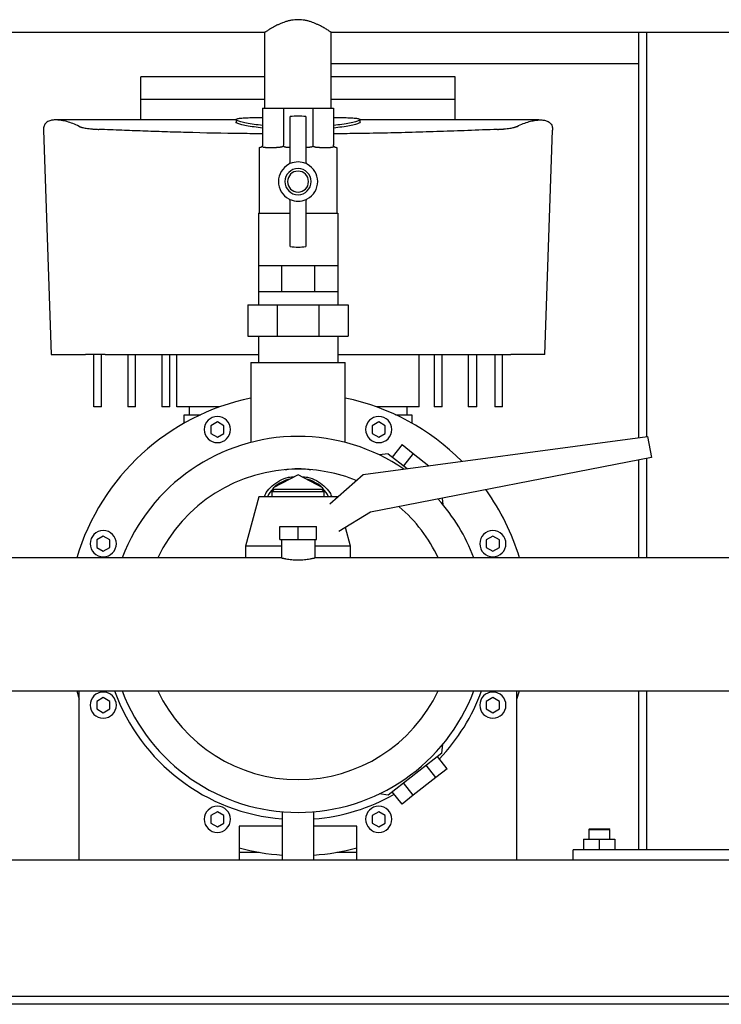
# Model space of a CAD drawing. Header units: millimetres. Extents: x 12 to 1950, y 8 to 888.
# Tile 6 of 8: x 1409 to 1677, y 8 to 384. Entities that reach past the tile are written whole.
import ezdxf

# ---------------------------------------------------------------- set-up
doc = ezdxf.new("R2010")
doc.units = ezdxf.units.MM

msp = doc.modelspace()

# ---------------------------------------------------------------- linework, layer by layer
at = {"color": 7, "linetype": 'Continuous', "lineweight": 25}
for p, q in [((1502.41, 379.21), (1227.81, 379.21)), ((1502.41, 350.26), (1502.41, 379.21)), ((1802.41, 379.21), (1527.81, 379.21)), ((1527.81, 350.26), (1527.81, 379.21)), ((1645.11, 379.21), (1645.11, 224.45)), ((1648.11, 379.21), (1648.11, 224.85)), ((1645.11, 367.26), (1527.81, 367.26)), ((1502.41, 362.26), (1455.11, 362.26)), ((1455.11, 353.7), (1455.11, 362.26)), ((1575.11, 362.26), (1527.81, 362.26)), ((1575.11, 353.7), (1575.11, 362.26)), ((1455.11, 353.7), (1502.41, 353.7)), ((1527.81, 353.7), (1575.11, 353.7)), ((1501.57, 350.26), (1501.57, 336.26)), ((1501.57, 350.26), (1509.5, 350.26)), ((1509.5, 350.26), (1509.5, 336.26)), ((1509.5, 350.26), (1520.72, 350.26)), ((1520.72, 350.26), (1520.72, 336.26)), ((1520.72, 350.26), (1528.66, 350.26)), ((1528.66, 350.26), (1528.66, 336.26)), ((1491.43, 345.79), (1423.19, 345.79)), ((1491.43, 345.94), (1491.43, 344.94)), ((1512.11, 329.13), (1512.11, 347.07)), ((1518.11, 347.07), (1518.11, 329.13)), ((1538.8, 344.94), (1538.8, 345.94)), ((1607.03, 345.79), (1538.8, 345.79)), ((1417.94, 341.91), (1420.91, 256.26)), ((1609.31, 256.26), (1612.28, 341.91)), ((1500.27, 335.26), (1500.27, 310.26)), ((1500.27, 335.26), (1500.57, 335.26)), ((1502.73, 335.26), (1506.93, 335.26)), ((1523.3, 335.26), (1527.5, 335.26)), ((1529.66, 335.26), (1529.96, 335.26)), ((1529.96, 335.26), (1529.96, 310.26)), ((1512.11, 297.44), (1512.11, 315.38)), ((1518.11, 315.38), (1518.11, 297.44)), ((1499.97, 310.26), (1499.97, 290.26)), ((1499.97, 310.26), (1512.11, 310.26)), ((1518.11, 310.26), (1530.26, 310.26)), ((1530.26, 310.26), (1530.26, 290.26)), ((1499.97, 290.26), (1499.97, 280.26)), ((1499.97, 290.26), (1504.4, 290.26)), ((1504.4, 290.26), (1508.84, 290.26)), ((1508.84, 290.26), (1508.84, 280.26)), ((1508.84, 290.26), (1515.11, 290.26)), ((1515.11, 290.26), (1521.39, 290.26)), ((1521.39, 290.26), (1521.39, 280.26)), ((1521.39, 290.26), (1525.82, 290.26)), ((1525.82, 290.26), (1530.26, 290.26)), ((1530.26, 290.26), (1530.26, 280.26)), ((1499.97, 280.26), (1499.97, 275.26)), ((1499.97, 280.26), (1504.4, 280.26)), ((1504.4, 280.26), (1508.84, 280.26)), ((1508.84, 280.26), (1515.11, 280.26)), ((1515.11, 280.26), (1521.39, 280.26)), ((1521.39, 280.26), (1525.82, 280.26)), ((1525.82, 280.26), (1530.26, 280.26)), ((1530.26, 280.26), (1530.26, 275.26)), ((1495.94, 275.26), (1495.94, 263.26)), ((1495.94, 275.26), (1507.17, 275.26)), ((1507.17, 275.26), (1507.17, 263.26)), ((1507.17, 275.26), (1523.05, 275.26)), ((1523.05, 275.26), (1523.05, 263.26)), ((1523.05, 275.26), (1534.28, 275.26)), ((1534.28, 275.26), (1534.28, 263.26)), ((1495.94, 263.26), (1507.17, 263.26)), ((1499.97, 263.26), (1499.97, 253.26)), ((1507.17, 263.26), (1523.05, 263.26)), ((1523.05, 263.26), (1534.28, 263.26)), ((1530.26, 263.26), (1530.26, 253.26)), ((1420.91, 256.26), (1433.92, 256.26)), ((1437.11, 236.26), (1437.11, 256.26)), ((1440.11, 236.26), (1440.11, 256.26)), ((1441.47, 256.26), (1499.97, 256.26)), ((1450.11, 256.26), (1450.11, 236.26)), ((1453.11, 236.26), (1453.11, 256.26)), ((1463.11, 256.26), (1463.11, 236.26)), ((1466.11, 236.26), (1466.11, 256.26)), ((1468.85, 236.26), (1468.85, 256.26)), ((1530.26, 256.26), (1588.76, 256.26)), ((1561.38, 236.26), (1561.38, 256.26)), ((1567.11, 256.26), (1567.11, 236.26)), ((1570.11, 236.26), (1570.11, 256.26)), ((1580.11, 256.26), (1580.11, 236.26)), ((1583.32, 236.26), (1583.32, 256.26)), ((1590.29, 256.26), (1590.29, 236.26)), ((1593.11, 236.26), (1593.11, 256.26)), ((1609.31, 256.26), (1596.31, 256.26)), ((1497.11, 253.26), (1497.11, 222.71)), ((1497.11, 253.26), (1515.11, 253.26)), ((1515.11, 253.26), (1533.11, 253.26)), ((1533.11, 222.71), (1533.11, 253.26)), ((1440.11, 236.26), (1437.11, 236.26)), ((1453.11, 236.26), (1450.11, 236.26)), ((1466.11, 236.26), (1463.11, 236.26)), ((1485.13, 236.26), (1468.85, 236.26)), ((1471.61, 230.04), (1471.61, 233.26)), ((1471.61, 233.26), (1474.61, 233.26)), ((1473.61, 233.26), (1473.61, 236.26)), ((1474.61, 233.26), (1477.86, 233.26)), ((1561.38, 236.26), (1545.1, 236.26)), ((1552.37, 233.26), (1555.61, 233.26)), ((1555.61, 233.26), (1558.61, 233.26)), ((1556.61, 236.26), (1556.61, 233.26)), ((1558.61, 233.26), (1558.61, 230.04)), ((1570.11, 236.26), (1567.11, 236.26)), ((1583.32, 236.26), (1580.11, 236.26)), ((1593.11, 236.26), (1590.29, 236.26)), ((1484.31, 230.51), (1481.81, 229.07)), ((1486.81, 229.07), (1484.31, 230.51)), ((1545.92, 230.51), (1543.42, 229.07)), ((1548.42, 229.07), (1545.92, 230.51)), ((1481.81, 229.07), (1481.81, 226.18)), ((1481.81, 226.18), (1484.31, 224.74)), ((1484.31, 224.74), (1486.81, 226.18)), ((1486.81, 226.18), (1486.81, 229.07)), ((1543.42, 229.07), (1543.42, 226.18)), ((1543.42, 226.18), (1545.92, 224.74)), ((1545.92, 224.74), (1548.42, 226.18)), ((1548.42, 226.18), (1548.42, 229.07)), ((1539.95, 210.49), (1648.56, 224.91)), ((1554.8, 221.87), (1551.1, 217.14)), ((1554.8, 221.87), (1559.12, 218.49)), ((1648.56, 224.91), (1650.11, 216.91)), ((1549.5, 218.39), (1546.09, 217.97)), ((1549.5, 218.39), (1556.75, 212.72)), ((1559.12, 218.49), (1555.43, 213.76)), ((1559.12, 218.49), (1565.09, 213.83)), ((1650.11, 216.91), (1542.76, 196.04)), ((1645.11, 215.93), (1645.11, 178.66)), ((1648.11, 216.52), (1648.11, 178.66)), ((1527.22, 199.26), (1539.95, 210.49)), ((1515.11, 210.35), (1505.61, 205.42)), ((1524.61, 205.42), (1515.11, 210.35)), ((1506.11, 204.91), (1505.11, 203.91)), ((1505.11, 203.91), (1505.11, 201.91)), ((1515.11, 203.91), (1505.11, 203.91)), ((1505.61, 205.42), (1505.61, 204.41)), ((1506.11, 204.91), (1515.11, 204.91)), ((1515.11, 204.91), (1524.11, 204.91)), ((1525.11, 203.91), (1515.11, 203.91)), ((1525.11, 203.91), (1524.11, 204.91)), ((1524.61, 204.41), (1524.61, 205.42)), ((1525.11, 201.91), (1525.11, 203.91)), ((1500.11, 201.91), (1495.11, 183.16)), ((1515.11, 201.91), (1500.11, 201.91)), ((1530.11, 201.91), (1515.11, 201.91)), ((1530.11, 201.91), (1530.11, 201.91)), ((1570.12, 201.36), (1570.41, 198.97)), ((1542.76, 196.04), (1530.71, 188.67)), ((1508.11, 185.66), (1508.11, 190.66)), ((1508.11, 190.66), (1515.11, 190.66)), ((1515.11, 185.66), (1515.11, 190.66)), ((1515.11, 190.66), (1522.11, 190.66)), ((1522.11, 185.66), (1522.11, 190.66)), ((1535.11, 183.16), (1533.23, 190.21)), ((1440.74, 186.95), (1438.24, 185.5)), ((1438.24, 185.5), (1438.24, 182.62)), ((1443.24, 185.5), (1440.74, 186.95)), ((1443.24, 182.62), (1443.24, 185.5)), ((1508.11, 185.66), (1515.11, 185.66)), ((1508.76, 185.66), (1508.76, 178.66)), ((1515.11, 185.66), (1522.11, 185.66)), ((1521.46, 185.66), (1521.46, 178.66)), ((1589.48, 186.95), (1586.98, 185.5)), ((1586.98, 185.5), (1586.98, 182.62)), ((1591.98, 185.5), (1589.48, 186.95)), ((1591.98, 182.62), (1591.98, 185.5)), ((1438.24, 182.62), (1440.74, 181.17)), ((1440.74, 181.17), (1443.24, 182.62)), ((1495.11, 183.16), (1495.11, 178.66)), ((1508.76, 183.16), (1495.11, 183.16)), ((1535.11, 183.16), (1521.46, 183.16)), ((1535.11, 178.66), (1535.11, 183.16)), ((1586.98, 182.62), (1589.48, 181.17)), ((1589.48, 181.17), (1591.98, 182.62)), ((1508.76, 178.66), (1133.61, 178.66)), ((1905.11, 178.66), (1521.46, 178.66)), ((1132.61, 127.86), (1905.11, 127.86)), ((1430.6, 127.86), (1431.61, 124.69)), ((1431.61, 63.26), (1431.61, 127.86)), ((1598.61, 63.26), (1598.61, 127.86)), ((1598.61, 124.69), (1599.63, 127.86)), ((1645.11, 127.86), (1645.11, 67.26)), ((1648.11, 127.86), (1648.11, 67.26)), ((1440.74, 125.34), (1438.24, 123.89)), ((1443.24, 123.89), (1440.74, 125.34)), ((1589.48, 125.34), (1586.98, 123.89)), ((1591.98, 123.89), (1589.48, 125.34)), ((1438.24, 123.89), (1438.24, 121.01)), ((1438.24, 121.01), (1440.74, 119.56)), ((1440.74, 119.56), (1443.24, 121.01)), ((1443.24, 121.01), (1443.24, 123.89)), ((1586.98, 123.89), (1586.98, 121.01)), ((1586.98, 121.01), (1589.48, 119.56)), ((1589.48, 119.56), (1591.98, 121.01)), ((1591.98, 121.01), (1591.98, 123.89)), ((1569.99, 104.13), (1570.41, 107.54)), ((1569.99, 104.13), (1549.5, 88.12)), ((1572.09, 98.15), (1568.39, 102.88)), ((1567.76, 94.77), (1564.07, 99.5)), ((1572.09, 98.15), (1567.76, 94.77)), ((1567.76, 94.77), (1559.12, 88.02)), ((1559.12, 88.02), (1555.43, 92.75)), ((1549.5, 88.12), (1546.09, 88.54)), ((1554.8, 84.64), (1551.1, 89.37)), ((1559.12, 88.02), (1554.8, 84.64)), ((1484.31, 81.77), (1481.81, 80.33)), ((1481.81, 80.33), (1481.81, 77.44)), ((1486.81, 80.33), (1484.31, 81.77)), ((1486.81, 77.44), (1486.81, 80.33)), ((1509.11, 81.76), (1509.11, 63.26)), ((1521.11, 63.26), (1521.11, 81.76)), ((1545.92, 81.77), (1543.42, 80.33)), ((1543.42, 80.33), (1543.42, 77.44)), ((1548.42, 80.33), (1545.92, 81.77)), ((1548.42, 77.44), (1548.42, 80.33)), ((1481.81, 77.44), (1484.31, 76)), ((1484.31, 76), (1486.81, 77.44)), ((1492.61, 76.26), (1492.61, 63.26)), ((1509.11, 76.26), (1492.61, 76.26)), ((1537.61, 76.26), (1521.11, 76.26)), ((1537.61, 63.26), (1537.61, 76.26)), ((1543.42, 77.44), (1545.92, 76)), ((1545.92, 76), (1548.42, 77.44)), ((1626.41, 75.26), (1626.11, 74.96)), ((1626.41, 75.26), (1633.21, 75.26)), ((1633.21, 75.26), (1633.81, 75.26)), ((1634.11, 74.96), (1633.81, 75.26)), ((1626.11, 74.96), (1626.11, 71.26)), ((1626.11, 74.96), (1633.46, 74.96)), ((1633.46, 74.96), (1634.11, 74.96)), ((1634.11, 71.26), (1634.11, 74.96)), ((1624.11, 71.26), (1624.11, 67.26)), ((1624.11, 71.26), (1630.11, 71.26)), ((1630.11, 71.26), (1630.11, 67.26)), ((1630.11, 71.26), (1636.11, 71.26)), ((1636.11, 71.26), (1636.11, 67.26)), ((1500.31, 66.26), (1492.61, 66.26)), ((1537.61, 66.26), (1529.91, 66.26)), ((1710.11, 67.26), (1620.11, 67.26)), ((1620.11, 63.26), (1620.11, 67.26)), ((1431.61, 63.26), (1298.61, 63.26)), ((1492.61, 63.26), (1431.61, 63.26)), ((1509.11, 63.26), (1492.61, 63.26)), ((1515.11, 63.26), (1509.11, 63.26)), ((1521.11, 63.26), (1515.11, 63.26)), ((1537.61, 63.26), (1521.11, 63.26)), ((1598.61, 63.26), (1537.61, 63.26)), ((1731.61, 63.26), (1598.61, 63.26)), ((1912.61, 11.26), (1117.61, 11.26)), ((1912.61, 8.26), (1117.61, 8.26))]:
    msp.add_line(p, q, dxfattribs=at)
for centre, radius, start, end in [((1515.11, 322.26), 25, 83.1079, 96.8921), ((1515.11, 322.26), 7.5, 118.0725, 241.9275), ((1515.11, 322.26), 5, 90, 270), ((1511.11, 329.76), 1, 298.0725, 0), ((1515.11, 322.26), 7.5, 66.4218, 113.5782), ((1515.11, 322.26), 5, 270, 90), ((1519.11, 329.76), 1, 180, 241.9275), ((1515.11, 322.26), 7.5, 298.0725, 61.9275), ((1515.11, 322.26), 4, 90, 270), ((1515.11, 322.26), 4, 270, 90), ((1511.11, 314.76), 1, 0, 61.9275), ((1515.11, 322.26), 7.5, 246.4218, 270), ((1515.11, 322.26), 7.5, 270, 293.5782), ((1519.11, 314.76), 1, 118.0725, 180), ((1515.11, 322.26), 25, 263.1079, 270), ((1515.11, 322.26), 25, 270, 276.8921), ((1515.11, 153.26), 88.25, 101.769, 163.2726), ((1515.11, 153.26), 88.25, 44.8556, 78.231), ((1484.31, 227.63), 5, 90, 270), ((1484.31, 227.63), 5, 270, 90), ((1545.92, 227.63), 5, 90, 270), ((1545.92, 227.63), 5, 270, 90), ((1515.11, 153.26), 71.75, 90, 159.2674), ((1515.11, 153.26), 71.75, 55.7432, 90), ((1515.11, 153.26), 59.25, 90, 154.6154), ((1515.11, 153.26), 59.25, 67.9775, 90), ((1514.83, 196.17), 12.88, 102.5938, 132.2575), ((1515.39, 196.17), 12.88, 47.7425, 77.4062), ((1513.67, 197.46), 11.15, 136.3275, 156.4956), ((1516.55, 197.46), 11.15, 23.5044, 43.6725), ((1515.11, 153.26), 88.25, 16.7274, 35.589), ((1515.11, 153.26), 71.75, 20.7326, 41.7835), ((1515.11, 153.26), 59.25, 25.3846, 49.2993), ((1440.74, 184.06), 5, 90, 270), ((1440.74, 184.06), 5, 270, 90), ((1589.48, 184.06), 5, 90, 270), ((1589.48, 184.06), 5, 270, 90), ((1515.11, 153.26), 74.5, 199.9341, 265.3806), ((1515.11, 153.26), 71.75, 200.7326, 270), ((1515.11, 153.26), 59.25, 205.3846, 270), ((1515.11, 153.26), 59.25, 270, 334.6154), ((1515.11, 153.26), 71.75, 270, 339.2674), ((1515.11, 153.26), 74.5, 316.4672, 340.0659), ((1440.74, 122.45), 5, 90, 270), ((1440.74, 122.45), 5, 270, 90), ((1589.48, 122.45), 5, 90, 270), ((1589.48, 122.45), 5, 270, 90), ((1515.11, 153.26), 74.5, 274.6194, 299.5328), ((1484.31, 78.88), 5, 90, 270), ((1484.31, 78.88), 5, 270, 90), ((1545.92, 78.88), 5, 90, 270), ((1545.92, 78.88), 5, 270, 90), ((1515.11, 153.26), 88.25, 255.2289, 266.1015), ((1515.11, 153.26), 88.25, 273.8985, 284.7711)]:
    msp.add_arc(centre, radius, start, end, dxfattribs=at)
for points, knots in [([(1527.81, 379.21), (1527.81, 379.21), (1527.81, 379.21), (1527.8, 379.22), (1527.78, 379.23), (1527.75, 379.25), (1527.71, 379.27), (1527.67, 379.3), (1527.62, 379.34), (1527.5, 379.41), (1527.26, 379.57), (1526.83, 379.85), (1526.28, 380.19), (1525.66, 380.57), (1524.92, 381), (1524.11, 381.45), (1523.19, 381.93), (1522.19, 382.4), (1521.15, 382.83), (1520.03, 383.24), (1518.9, 383.58), (1517.26, 383.93), (1515.13, 384.14), (1512.99, 383.94), (1511.36, 383.58), (1510.21, 383.25), (1509.08, 382.84), (1508.04, 382.4), (1507.04, 381.93), (1506.12, 381.45), (1505.31, 381), (1504.57, 380.57), (1503.95, 380.19), (1503.4, 379.85), (1502.97, 379.57), (1502.7, 379.4), (1502.55, 379.3), (1502.47, 379.25), (1502.42, 379.21), (1502.42, 379.21), (1502.41, 379.21)], [0, 0, 0, 0, 0.007713, 0.015445, 0.023201, 0.03098, 0.038787, 0.046622, 0.054488, 0.062387, 0.093031, 0.124984, 0.154997, 0.187465, 0.215862, 0.24992, 0.281202, 0.312515, 0.346072, 0.37462, 0.407258, 0.437247, 0.499736, 0.562006, 0.592025, 0.624681, 0.653498, 0.687401, 0.718648, 0.750063, 0.784024, 0.812345, 0.844892, 0.874972, 0.906835, 0.937398, 0.953218, 0.968914, 0.984502, 1, 1, 1, 1]), ([(1431.49, 343.34), (1430.69, 343.71), (1429.06, 344.47), (1426.84, 345.19), (1424.84, 345.64), (1423.09, 345.83), (1421.6, 345.79), (1420.12, 345.5), (1418.86, 344.8), (1418.01, 343.61), (1417.96, 342.47), (1417.94, 341.91)], [0, 0, 0, 0, 0.089077, 0.184285, 0.281478, 0.373787, 0.469109, 0.563681, 0.712194, 0.861097, 1, 1, 1, 1]), ([(1501.57, 343.68), (1500.46, 343.81), (1498.12, 344.11), (1495.32, 344.6), (1493.1, 345.1), (1491.74, 345.56), (1491.27, 345.94), (1491.72, 346.25), (1493.06, 346.48), (1495.26, 346.63), (1498.09, 346.72), (1500.45, 346.75), (1501.57, 346.76)], [0, 0, 0, 0, 0.091316, 0.193385, 0.295378, 0.397592, 0.499424, 0.60179, 0.703562, 0.805878, 0.907899, 1, 1, 1, 1]), ([(1528.66, 346.76), (1529.77, 346.75), (1532.12, 346.72), (1534.94, 346.63), (1537.15, 346.48), (1538.5, 346.25), (1538.95, 345.95), (1538.49, 345.56), (1537.13, 345.11), (1534.92, 344.61), (1532.11, 344.11), (1529.76, 343.81), (1528.66, 343.68)], [0, 0, 0, 0, 0.0913041, 0.1936767, 0.2954615, 0.3977802, 0.499811, 0.601847, 0.7041679, 0.8059628, 0.9083383, 1, 1, 1, 1]), ([(1598.74, 343.34), (1599.53, 343.71), (1601.17, 344.47), (1603.38, 345.19), (1605.38, 345.64), (1607.13, 345.83), (1608.62, 345.79), (1610.11, 345.5), (1611.37, 344.8), (1612.21, 343.61), (1612.26, 342.47), (1612.28, 341.91)], [0, 0, 0, 0, 0.0890788, 0.1842858, 0.2814791, 0.3737902, 0.4691108, 0.5636834, 0.7121964, 0.8611009, 1, 1, 1, 1]), ([(1431.49, 343.34), (1431.51, 343.33), (1431.57, 343.3), (1431.67, 343.26), (1431.77, 343.22), (1431.88, 343.18), (1432, 343.13), (1432.13, 343.09), (1432.26, 343.05), (1432.41, 343.01), (1432.74, 342.93), (1433.31, 342.8), (1434.24, 342.63), (1435.29, 342.48), (1436.21, 342.38), (1436.95, 342.31), (1437.45, 342.28), (1437.96, 342.24), (1438.48, 342.21), (1438.83, 342.2), (1439.01, 342.19)], [0, 0, 0, 0, 0.02789, 0.055681, 0.0834, 0.111073, 0.138726, 0.166387, 0.194083, 0.221839, 0.249681, 0.374933, 0.499623, 0.625112, 0.74969, 0.800178, 0.850295, 0.900201, 0.950051, 1, 1, 1, 1]), ([(1501.57, 340.53), (1498.95, 340.54), (1489.17, 340.59), (1476.71, 340.88), (1464.11, 341.25), (1455.94, 341.53), (1447.53, 341.85), (1441.94, 342.07), (1439.01, 342.19)], [0, 0, 0, 0, 0.124497, 0.464254, 0.594352, 0.728394, 0.857297, 1, 1, 1, 1]), ([(1501.57, 342.68), (1500.45, 342.82), (1498.11, 343.11), (1495.31, 343.61), (1493.07, 344.11), (1491.81, 344.55), (1491.28, 344.83), (1491.43, 344.93), (1491.43, 344.94)], [0, 0, 0, 0, 0.183691, 0.387632, 0.59056, 0.794671, 0.997628, 1, 1, 1, 1]), ([(1538.8, 344.94), (1538.8, 344.93), (1538.95, 344.83), (1538.42, 344.55), (1537.15, 344.11), (1534.92, 343.61), (1532.11, 343.11), (1529.76, 342.81), (1528.66, 342.68)], [0, 0, 0, 0, 0.002036, 0.205615, 0.409763, 0.612862, 0.817119, 1, 1, 1, 1]), ([(1591.22, 342.19), (1587.45, 342.04), (1580.2, 341.75), (1569.36, 341.36), (1558.68, 341.02), (1547.87, 340.77), (1537.83, 340.59), (1531.42, 340.53), (1528.66, 340.5)], [0, 0, 0, 0, 0.183129, 0.351992, 0.522053, 0.695302, 0.868473, 1, 1, 1, 1]), ([(1591.22, 342.19), (1591.32, 342.19), (1591.51, 342.2), (1591.8, 342.22), (1592.09, 342.23), (1592.38, 342.25), (1592.66, 342.27), (1592.94, 342.29), (1593.22, 342.31), (1593.49, 342.33), (1594.07, 342.39), (1594.93, 342.48), (1595.98, 342.63), (1596.91, 342.79), (1597.53, 342.94), (1597.93, 343.04), (1598.18, 343.12), (1598.39, 343.19), (1598.58, 343.27), (1598.69, 343.31), (1598.74, 343.34)], [0, 0, 0, 0, 0.027693, 0.055336, 0.082955, 0.110577, 0.138228, 0.165934, 0.193722, 0.221619, 0.249653, 0.37413, 0.499566, 0.624285, 0.749617, 0.799804, 0.849779, 0.899699, 0.94972, 1, 1, 1, 1]), ([(1501.4, 335.7), (1501.38, 335.68), (1501.35, 335.64), (1501.31, 335.58), (1501.26, 335.53), (1501.21, 335.49), (1501.15, 335.44), (1501.1, 335.41), (1501.04, 335.37), (1500.98, 335.35), (1500.88, 335.3), (1500.73, 335.26), (1500.62, 335.26), (1500.57, 335.26)], [0, 0, 0, 0, 0.043558, 0.089834, 0.139001, 0.191204, 0.246563, 0.305179, 0.367139, 0.432513, 0.501363, 0.727535, 1, 1, 1, 1]), ([(1501.57, 336.26), (1501.57, 336.16), (1501.55, 336.06), (1501.49, 335.87), (1501.45, 335.78), (1501.4, 335.7)], [0, 0, 0, 0, 0.5, 0.5, 1, 1, 1, 1]), ([(1502.73, 335.26), (1502.67, 335.26), (1502.55, 335.26), (1502.39, 335.26), (1502.24, 335.28), (1502.11, 335.3), (1501.97, 335.32), (1501.83, 335.36), (1501.7, 335.43), (1501.58, 335.5), (1501.48, 335.59), (1501.42, 335.66), (1501.4, 335.7)], [0, 0, 0, 0, 0.11467, 0.22187, 0.321639, 0.414022, 0.49908, 0.620392, 0.730617, 0.830194, 0.919716, 1, 1, 1, 1]), ([(1509.43, 335.7), (1509.4, 335.68), (1509.33, 335.64), (1509.21, 335.58), (1509.09, 335.53), (1508.96, 335.49), (1508.82, 335.44), (1508.67, 335.41), (1508.51, 335.37), (1508.34, 335.35), (1508.03, 335.3), (1507.56, 335.26), (1507.15, 335.26), (1506.93, 335.26)], [0, 0, 0, 0, 0.043558, 0.089834, 0.139001, 0.191204, 0.246563, 0.305179, 0.367139, 0.432513, 0.501363, 0.727535, 1, 1, 1, 1]), ([(1509.5, 336.26), (1509.5, 336.16), (1509.5, 336.06), (1509.47, 335.87), (1509.45, 335.78), (1509.43, 335.7)], [0, 0, 0, 0, 0.5, 0.5, 1, 1, 1, 1]), ([(1512.14, 335.26), (1512.03, 335.26), (1511.82, 335.26), (1511.52, 335.26), (1511.24, 335.28), (1510.98, 335.3), (1510.71, 335.32), (1510.42, 335.36), (1510.12, 335.43), (1509.86, 335.5), (1509.63, 335.59), (1509.49, 335.66), (1509.43, 335.7)], [0, 0, 0, 0, 0.1146702, 0.2218705, 0.3216387, 0.4140221, 0.4990801, 0.6203915, 0.7306171, 0.8301942, 0.9197163, 1, 1, 1, 1]), ([(1520.79, 335.7), (1520.76, 335.68), (1520.69, 335.64), (1520.57, 335.58), (1520.45, 335.53), (1520.31, 335.49), (1520.17, 335.44), (1520.01, 335.41), (1519.84, 335.37), (1519.67, 335.35), (1519.34, 335.3), (1518.81, 335.26), (1518.34, 335.26), (1518.08, 335.26)], [0, 0, 0, 0, 0.043558, 0.089834, 0.139001, 0.191204, 0.246563, 0.305179, 0.367139, 0.432513, 0.501363, 0.727535, 1, 1, 1, 1]), ([(1520.72, 336.26), (1520.72, 336.16), (1520.73, 336.06), (1520.75, 335.87), (1520.77, 335.78), (1520.79, 335.7)], [0, 0, 0, 0, 0.5, 0.5, 1, 1, 1, 1]), ([(1523.3, 335.26), (1523.2, 335.26), (1523.02, 335.26), (1522.76, 335.26), (1522.51, 335.28), (1522.28, 335.3), (1522.02, 335.32), (1521.75, 335.36), (1521.47, 335.43), (1521.22, 335.5), (1520.99, 335.59), (1520.86, 335.66), (1520.79, 335.7)], [0, 0, 0, 0, 0.11467, 0.22187, 0.321639, 0.414022, 0.49908, 0.620392, 0.730617, 0.830194, 0.919716, 1, 1, 1, 1]), ([(1528.83, 335.7), (1528.81, 335.68), (1528.78, 335.64), (1528.73, 335.58), (1528.68, 335.53), (1528.62, 335.49), (1528.56, 335.44), (1528.49, 335.41), (1528.41, 335.37), (1528.32, 335.35), (1528.16, 335.3), (1527.9, 335.26), (1527.64, 335.26), (1527.5, 335.26)], [0, 0, 0, 0, 0.043558, 0.089834, 0.139001, 0.191204, 0.246563, 0.305179, 0.367139, 0.432513, 0.501363, 0.727535, 1, 1, 1, 1]), ([(1528.83, 335.7), (1528.77, 335.78), (1528.73, 335.87), (1528.67, 336.06), (1528.66, 336.16), (1528.66, 336.26)], [0, 0, 0, 0, 0.5, 0.5, 1, 1, 1, 1]), ([(1529.66, 335.26), (1529.63, 335.26), (1529.59, 335.26), (1529.52, 335.26), (1529.44, 335.28), (1529.37, 335.3), (1529.29, 335.32), (1529.2, 335.36), (1529.09, 335.43), (1529, 335.5), (1528.91, 335.59), (1528.85, 335.66), (1528.83, 335.7)], [0, 0, 0, 0, 0.11467, 0.22187, 0.321639, 0.414022, 0.49908, 0.620392, 0.730617, 0.830194, 0.919716, 1, 1, 1, 1]), ([(1441.47, 256.26), (1441.37, 256.26), (1441.17, 256.26), (1440.88, 256.26), (1440.59, 256.26), (1440.3, 256.26), (1440.02, 256.26), (1439.73, 256.26), (1439.46, 256.26), (1439.18, 256.26), (1438.59, 256.26), (1437.73, 256.26), (1436.67, 256.26), (1435.74, 256.26), (1435.12, 256.26), (1434.71, 256.26), (1434.47, 256.26), (1434.26, 256.26), (1434.07, 256.26), (1433.97, 256.26), (1433.92, 256.26)], [0, 0, 0, 0, 0.027851, 0.055614, 0.083315, 0.110979, 0.138633, 0.166301, 0.194009, 0.221784, 0.24965, 0.374532, 0.499508, 0.624462, 0.749518, 0.799747, 0.849758, 0.899703, 0.949733, 1, 1, 1, 1]), ([(1588.76, 256.26), (1588.86, 256.26), (1589.08, 256.26), (1589.4, 256.26), (1589.71, 256.26), (1590.02, 256.26), (1590.33, 256.26), (1590.63, 256.26), (1590.93, 256.26), (1591.22, 256.26), (1591.51, 256.26), (1591.79, 256.26), (1592.06, 256.26), (1592.32, 256.26), (1592.58, 256.26), (1592.83, 256.26), (1593.07, 256.26), (1593.31, 256.26), (1593.6, 256.26), (1593.95, 256.26), (1594.34, 256.26), (1594.71, 256.26), (1595.05, 256.26), (1595.37, 256.26), (1595.66, 256.26), (1595.91, 256.26), (1596.13, 256.26), (1596.25, 256.26), (1596.31, 256.26)], [0, 0, 0, 0, 0.030149, 0.060298, 0.090427, 0.120515, 0.150545, 0.180495, 0.210348, 0.240083, 0.269683, 0.299129, 0.328403, 0.357488, 0.386368, 0.415027, 0.443449, 0.47162, 0.499526, 0.552557, 0.606493, 0.661233, 0.716668, 0.772683, 0.829152, 0.88595, 0.942943, 1, 1, 1, 1]), ([(1510.31, 212.31), (1511.9, 212.59), (1513.5, 212.73), (1516.72, 212.73), (1518.33, 212.59), (1519.91, 212.31)], [0, 0, 0, 0, 0.5, 0.5, 1, 1, 1, 1]), ([(1502.24, 201.91), (1502.47, 202.47), (1503.12, 204.05), (1505.14, 206.25), (1508.04, 208.25), (1511.04, 209.45), (1513.03, 209.61), (1513.8, 209.67)], [0, 0, 0, 0, 0.130523, 0.369658, 0.608909, 0.847887, 1, 1, 1, 1]), ([(1516.42, 209.67), (1517.2, 209.6), (1519.19, 209.45), (1522.19, 208.25), (1525.09, 206.25), (1527.1, 204.05), (1527.76, 202.47), (1527.99, 201.91)], [0, 0, 0, 0, 0.152384, 0.391491, 0.630505, 0.869028, 1, 1, 1, 1]), ([(1508.76, 178.66), (1508.76, 178.66), (1508.76, 178.65), (1508.78, 178.65), (1508.8, 178.65), (1508.83, 178.64), (1508.88, 178.63), (1508.93, 178.61), (1508.99, 178.6), (1509.07, 178.58), (1509.15, 178.56), (1509.29, 178.53), (1509.5, 178.48), (1509.8, 178.41), (1510.18, 178.34), (1510.73, 178.23), (1511.56, 178.1), (1512.67, 177.96), (1513.87, 177.87), (1515.11, 177.84), (1516.35, 177.87), (1517.55, 177.96), (1518.67, 178.1), (1519.5, 178.23), (1520.05, 178.34), (1520.42, 178.41), (1520.72, 178.48), (1520.97, 178.54), (1521.16, 178.58), (1521.3, 178.61), (1521.39, 178.64), (1521.45, 178.65), (1521.46, 178.65), (1521.46, 178.66)], [0, 0, 0, 0, 0.011909, 0.023952, 0.036128, 0.04844, 0.060888, 0.073473, 0.086197, 0.09906, 0.112063, 0.125207, 0.154905, 0.187573, 0.214148, 0.250266, 0.312635, 0.375088, 0.439343, 0.499881, 0.560491, 0.624824, 0.687383, 0.749926, 0.78584, 0.812313, 0.845157, 0.875009, 0.901106, 0.926646, 0.951636, 0.976085, 1, 1, 1, 1])]:
    msp.add_open_spline(points, degree=3, knots=knots, dxfattribs=at)
for points in [[(1455.11, 345.78), (1455.11, 348.82), (1455.11, 351.45), (1455.11, 353.7)], [(1575.11, 345.78), (1575.11, 348.82), (1575.11, 351.45), (1575.11, 353.7)]]:
    msp.add_open_spline(points, degree=3, dxfattribs=at)

doc.saveas('drawing.dxf')
